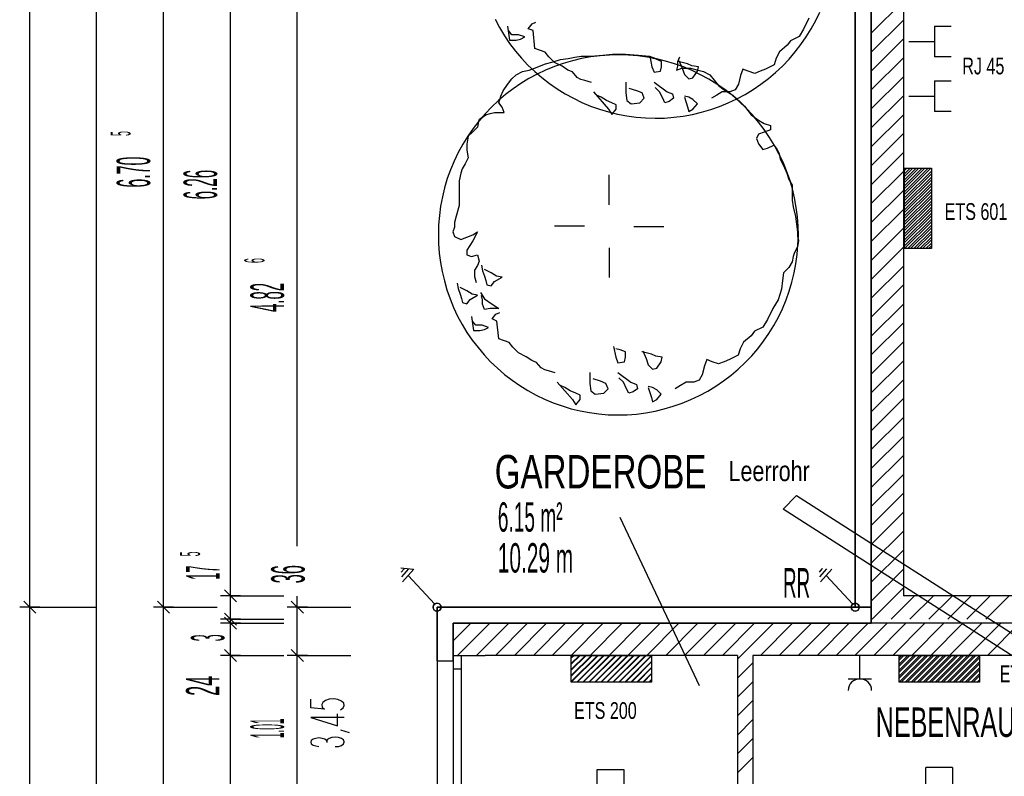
# Model space of a CAD drawing. Extents: x -9 to 2291, y 18 to 1401.
# Tile 7 of 19: x 3.77 to 11.13, y 40.99 to 46.65. Entities that reach past the tile are written whole.
import ezdxf

# ---------------------------------------------------------------- set-up
doc = ezdxf.new("R2010")
doc.units = 0
doc.linetypes.add('KCONTINUOUS', pattern=[0])
for name, color, linetype in [('FERNMELDESTECKDOSE', 5, 'CONTINUOUS'), ('FERNMELDESTECKDOSE_BESCH29', 5, 'CONTINUOUS'), ('FUNDAMENTERDER', 5, 'CONTINUOUS'), ('GRUNDRISS_BEMA_UNG', 7, 'CONTINUOUS'), ('LEERROHR', 141, 'CONTINUOUS'), ('LEUCHTEN', 5, 'CONTINUOUS'), ('NACHTSPEICHER', 3, 'CONTINUOUS'), ('NACHTSPEICHER_BESCHRIFTUNG', 3, 'CONTINUOUS'), ('STECKDOSEN', 5, 'CONTINUOUS'), ('W01_---', 7, 'CONTINUOUS'), ('W01_GRUNDRISS', 7, 'CONTINUOUS')]:
    doc.layers.add(name, color=color, linetype=linetype)

msp = doc.modelspace()

# ---------------------------------------------------------------- hatches: boundary and pattern name
at = {"layer": 'NACHTSPEICHER'}
h = msp.add_hatch(dxfattribs=at)
h.set_pattern_fill('ANSI31', color=3, scale=0.01, style=0)
h.paths.add_polyline_path([(10.3828, 44.9371), (10.3828, 45.5371), (10.5828, 45.5371), (10.5828, 44.9371), (10.3949, 44.9371)])
h = msp.add_hatch(dxfattribs=at)
h.set_pattern_fill('ANSI31', color=3, scale=0.01, style=0)
h.paths.add_polyline_path([(7.8915, 41.898), (8.4915, 41.898), (8.4915, 41.698), (7.8915, 41.698), (7.8915, 41.8859)])
h = msp.add_hatch(dxfattribs=at)
h.set_pattern_fill('ANSI31', color=3, scale=0.01, style=0)
h.paths.add_polyline_path([(10.3418, 41.8979), (10.9418, 41.8979), (10.9418, 41.6979), (10.3418, 41.6979), (10.3418, 41.8858)])

# ---------------------------------------------------------------- linework, layer by layer
at = {"layer": 'FERNMELDESTECKDOSE', "color": 7, "linetype": 'KCONTINUOUS'}
for p, q in [((10.6052, 46.5984), (10.6052, 46.4841)), ((10.6052, 46.5984), (10.7298, 46.5984)), ((10.6052, 46.5984), (10.6052, 46.4841)), ((10.6052, 46.5984), (10.7298, 46.5984)), ((10.4148, 46.4841), (10.6052, 46.4841)), ((10.4148, 46.4841), (10.6052, 46.4841)), ((10.6052, 46.4841), (10.6052, 46.3698)), ((10.6052, 46.4841), (10.6052, 46.3698)), ((10.6052, 46.3725), (10.7298, 46.3725)), ((10.6052, 46.3725), (10.7298, 46.3725)), ((10.6052, 46.1894), (10.6052, 46.0751)), ((10.6052, 46.1894), (10.7298, 46.1894)), ((10.6052, 46.1894), (10.6052, 46.0751)), ((10.6052, 46.1894), (10.7298, 46.1894)), ((10.4148, 46.0751), (10.6052, 46.0751)), ((10.4148, 46.0751), (10.6052, 46.0751)), ((10.6052, 46.0751), (10.6052, 45.9608)), ((10.6052, 46.0751), (10.6052, 45.9608)), ((10.6052, 45.9635), (10.7298, 45.9635)), ((10.6052, 45.9635), (10.7298, 45.9635))]:
    msp.add_line(p, q, dxfattribs=at)
at = {"layer": 'FUNDAMENTERDER', "color": 7, "linetype": 'KCONTINUOUS'}
for p, q in [((10.014, 42.258), (10.014, 48.963)), ((6.7133, 42.5402), (6.6172, 42.55)), ((6.6209, 42.5204), (6.6416, 42.5436)), ((6.6416, 42.5436), (6.6448, 42.5472)), ((6.6416, 42.5036), (6.6776, 42.5438)), ((6.6716, 42.4936), (6.7138, 42.5408)), ((9.7459, 42.5204), (9.7666, 42.5436)), ((9.7666, 42.5436), (9.7698, 42.5472)), ((9.7666, 42.5036), (9.8026, 42.5438)), ((9.7966, 42.4936), (9.8388, 42.5408)), ((6.6252, 42.4853), (6.6416, 42.5036)), ((6.6294, 42.4464), (6.6716, 42.4936)), ((6.8706, 42.2817), (6.6716, 42.4936)), ((9.7502, 42.4853), (9.7666, 42.5036)), ((9.7544, 42.4464), (9.7966, 42.4936)), ((9.9956, 42.2817), (9.7966, 42.4936)), ((6.8643, 42.2751), (6.8595, 42.2635)), ((6.8643, 42.2751), (6.8595, 42.2635)), ((6.8595, 42.2635), (6.8598, 42.2509)), ((6.8595, 42.2635), (6.8598, 42.2509)), ((6.8598, 42.2509), (6.8653, 42.2396)), ((6.8598, 42.2509), (6.8653, 42.2396)), ((6.8735, 42.2837), (6.8643, 42.2751)), ((6.8735, 42.2837), (6.8643, 42.2751)), ((6.8854, 42.2878), (6.8735, 42.2837)), ((6.8854, 42.2878), (6.8735, 42.2837)), ((6.8979, 42.2866), (6.8854, 42.2878)), ((6.8979, 42.2866), (6.8854, 42.2878)), ((6.889, 42.258), (6.919, 42.258)), ((6.919, 42.258), (6.889, 42.258)), ((6.889, 42.258), (6.889, 30.528)), ((6.889, 42.258), (10.014, 42.258)), ((6.889, 42.258), (6.919, 42.258)), ((6.919, 42.258), (6.889, 42.258)), ((6.889, 42.258), (10.014, 42.258)), ((6.9089, 42.2804), (6.8979, 42.2866)), ((6.9089, 42.2804), (6.8979, 42.2866)), ((6.9164, 42.2703), (6.9089, 42.2804)), ((6.9164, 42.2703), (6.9089, 42.2804)), ((6.9101, 42.2367), (6.917, 42.2472)), ((6.9101, 42.2367), (6.917, 42.2472)), ((6.919, 42.258), (6.9164, 42.2703)), ((6.919, 42.258), (6.9164, 42.2703)), ((6.917, 42.2472), (6.919, 42.258)), ((6.917, 42.2472), (6.919, 42.258)), ((9.9893, 42.2751), (9.9845, 42.2635)), ((9.9893, 42.2751), (9.9845, 42.2635)), ((9.9845, 42.2635), (9.9848, 42.2509)), ((9.9845, 42.2635), (9.9848, 42.2509)), ((9.9848, 42.2509), (9.9903, 42.2396)), ((9.9848, 42.2509), (9.9903, 42.2396)), ((9.9985, 42.2837), (9.9893, 42.2751)), ((9.9985, 42.2837), (9.9893, 42.2751)), ((10.0104, 42.2878), (9.9985, 42.2837)), ((10.0104, 42.2878), (9.9985, 42.2837)), ((10.023, 42.2866), (10.0104, 42.2878)), ((10.023, 42.2866), (10.0104, 42.2878)), ((10.014, 42.258), (10.044, 42.258)), ((10.044, 42.258), (10.014, 42.258)), ((10.014, 42.258), (10.044, 42.258)), ((10.044, 42.258), (10.014, 42.258)), ((10.0339, 42.2804), (10.023, 42.2866)), ((10.0339, 42.2804), (10.023, 42.2866)), ((10.0414, 42.2703), (10.0339, 42.2804)), ((10.0414, 42.2703), (10.0339, 42.2804)), ((10.0351, 42.2367), (10.042, 42.2472)), ((10.0351, 42.2367), (10.042, 42.2472)), ((10.044, 42.258), (10.0414, 42.2703)), ((10.044, 42.258), (10.0414, 42.2703)), ((10.042, 42.2472), (10.044, 42.258)), ((10.042, 42.2472), (10.044, 42.258)), ((6.8653, 42.2396), (6.875, 42.2315)), ((6.8653, 42.2396), (6.875, 42.2315)), ((6.875, 42.2315), (6.8871, 42.2281)), ((6.875, 42.2315), (6.8871, 42.2281)), ((6.8871, 42.2281), (6.8995, 42.2299)), ((6.8871, 42.2281), (6.8995, 42.2299)), ((6.8995, 42.2299), (6.9101, 42.2367)), ((6.8995, 42.2299), (6.9101, 42.2367)), ((9.9903, 42.2396), (10, 42.2315)), ((9.9903, 42.2396), (10, 42.2315)), ((10, 42.2315), (10.0121, 42.2281)), ((10, 42.2315), (10.0121, 42.2281)), ((10.0121, 42.2281), (10.0245, 42.2299)), ((10.0121, 42.2281), (10.0245, 42.2299)), ((10.0245, 42.2299), (10.0351, 42.2367)), ((10.0245, 42.2299), (10.0351, 42.2367))]:
    msp.add_line(p, q, dxfattribs=at)
for centre in [(6.889, 42.258), (10.014, 42.258)]:
    msp.add_circle(centre, 0.03, dxfattribs=at)
at = {"layer": 'GRUNDRISS_BEMA_UNG', "color": 7, "linetype": 'KCONTINUOUS'}
for p, q in [((3.844, 42.258), (3.844, 48.963)), ((4.344, 30.528), (4.344, 48.963)), ((4.844, 42.258), (4.844, 48.963)), ((5.344, 42.343), (5.344, 48.603)), ((5.844, 42.714), (5.844, 47.084)), ((5.389, 42.298), (5.299, 42.388)), ((5.344, 42.268), (5.344, 42.418)), ((3.844, 42.183), (3.844, 42.333)), ((4.844, 42.183), (4.844, 42.333)), ((5.419, 42.343), (5.269, 42.343)), ((5.344, 42.168), (5.344, 42.343)), ((5.344, 42.343), (5.744, 42.343)), ((5.844, 42.258), (5.844, 42.341)), ((5.844, 42.183), (5.844, 42.333)), ((3.889, 42.213), (3.799, 42.303)), ((3.844, 30.648), (3.844, 42.258)), ((3.844, 42.258), (4.344, 42.258)), ((4.919, 42.258), (4.769, 42.258)), ((4.889, 42.213), (4.799, 42.303)), ((4.844, 30.528), (4.844, 42.258)), ((4.844, 42.258), (5.244, 42.258)), ((5.344, 42.093), (5.344, 42.243)), ((5.919, 42.258), (5.769, 42.258)), ((5.889, 42.213), (5.799, 42.303)), ((5.844, 42.246), (5.844, 42.258)), ((5.844, 42.258), (5.855, 42.258)), ((5.844, 41.898), (5.844, 42.246)), ((5.855, 42.258), (6.244, 42.258)), ((5.419, 42.168), (5.269, 42.168)), ((5.389, 42.123), (5.299, 42.213)), ((5.389, 42.093), (5.299, 42.183)), ((5.344, 42.063), (5.344, 42.213)), ((5.344, 42.138), (5.344, 42.168)), ((5.344, 42.168), (5.744, 42.168)), ((5.419, 42.138), (5.269, 42.138)), ((5.344, 41.898), (5.344, 42.138)), ((5.344, 42.138), (5.744, 42.138)), ((5.344, 41.823), (5.344, 41.973)), ((5.844, 41.823), (5.844, 41.973)), ((5.419, 41.898), (5.269, 41.898)), ((5.389, 41.853), (5.299, 41.943)), ((5.344, 38.638), (5.344, 41.898)), ((5.344, 41.898), (5.744, 41.898)), ((5.919, 41.898), (5.769, 41.898)), ((5.889, 41.853), (5.799, 41.943)), ((5.844, 40.888), (5.844, 41.898)), ((5.844, 41.898), (6.244, 41.898)), ((5.944, 41.505), (5.944, 41.57)), ((6.047, 41.497), (5.944, 41.505)), ((6.034, 41.547), (6.026, 41.53)), ((6.026, 41.53), (6.03, 41.512)), ((6.03, 41.512), (6.047, 41.497)), ((6.054, 41.562), (6.034, 41.547)), ((6.083, 41.57), (6.054, 41.562)), ((6.116, 41.573), (6.083, 41.57)), ((6.148, 41.568), (6.116, 41.573)), ((6.174, 41.557), (6.148, 41.568)), ((6.166, 41.492), (6.187, 41.507)), ((6.191, 41.542), (6.174, 41.557)), ((6.187, 41.507), (6.195, 41.524)), ((6.195, 41.524), (6.191, 41.542)), ((6.194, 41.435), (5.944, 41.435)), ((5.944, 41.435), (6.144, 41.372)), ((6.144, 41.372), (6.144, 41.461)), ((6.103, 41.284), (6.081, 41.277)), ((6.128, 41.287), (6.103, 41.284)), ((6.153, 41.284), (6.128, 41.287)), ((6.174, 41.277), (6.153, 41.284)), ((6.235, 41.318), (6.169, 41.34)), ((5.948, 41.261), (5.944, 41.249)), ((5.944, 41.249), (5.948, 41.237)), ((5.962, 41.271), (5.948, 41.261)), ((5.948, 41.237), (5.962, 41.227)), ((5.982, 41.278), (5.962, 41.271)), ((5.962, 41.227), (5.982, 41.221)), ((5.982, 41.221), (6.005, 41.218)), ((6.005, 41.281), (5.983, 41.278)), ((6.029, 41.278), (6.005, 41.281)), ((6.049, 41.271), (6.029, 41.278)), ((6.062, 41.261), (6.049, 41.271)), ((6.065, 41.255), (6.062, 41.261)), ((6.067, 41.266), (6.065, 41.26)), ((6.065, 41.26), (6.065, 41.247)), ((6.081, 41.277), (6.067, 41.266)), ((6.128, 41.216), (6.153, 41.218)), ((6.153, 41.218), (6.174, 41.225)), ((6.189, 41.266), (6.174, 41.277)), ((6.174, 41.225), (6.189, 41.236)), ((6.194, 41.253), (6.189, 41.266)), ((6.189, 41.236), (6.194, 41.249)), ((6.194, 41.249), (6.194, 41.253))]:
    msp.add_line(p, q, dxfattribs=at)
at = {"layer": 'LEERROHR', "color": 7, "linetype": 'KCONTINUOUS'}
for p, q in [((9.4743, 42.9913), (9.5748, 43.0913)), ((9.4743, 42.9913), (9.5748, 43.0913)), ((9.5748, 43.0913), (17.9499, 37.7326)), ((9.5748, 43.0913), (17.9499, 37.7326)), ((17.858, 37.623), (9.4743, 42.9913)), ((17.858, 37.623), (9.4743, 42.9913)), ((17.858, 37.623), (9.4743, 42.9913))]:
    msp.add_line(p, q, dxfattribs=at)
at = {"layer": 'LEUCHTEN', "color": 7, "linetype": 'KCONTINUOUS'}
for p, q in [((8.0843, 39.4599), (8.0839, 41.0452)), ((8.0839, 41.0452), (8.2839, 41.0452)), ((8.2839, 41.0452), (8.2839, 39.4601)), ((10.5418, 39.4753), (10.5414, 41.0606)), ((10.7414, 41.0606), (10.5414, 41.0606)), ((10.7414, 41.0606), (10.7414, 39.4756))]:
    msp.add_line(p, q, dxfattribs=at)
at = {"layer": 'NACHTSPEICHER', "color": 7, "linetype": 'KCONTINUOUS'}
for p, q in [((10.3825, 44.9366), (10.3828, 45.5371)), ((10.3828, 45.5371), (10.5828, 45.5371)), ((10.5828, 45.5371), (10.5828, 44.9371)), ((10.5828, 44.9371), (10.3828, 44.9371)), ((7.891, 41.8983), (8.4915, 41.898)), ((7.8915, 41.698), (7.8915, 41.898)), ((8.4915, 41.898), (8.4915, 41.698)), ((10.3418, 41.8979), (10.9422, 41.8975)), ((10.3418, 41.6979), (10.3418, 41.8979)), ((10.9418, 41.8979), (10.9418, 41.6979)), ((8.4915, 41.698), (7.8915, 41.698)), ((10.9418, 41.6979), (10.3418, 41.6979))]:
    msp.add_line(p, q, dxfattribs=at)
at = {"layer": 'NACHTSPEICHER', "color": 3, "linetype": 'KCONTINUOUS'}
for p, q in [((10.3828, 44.9371), (10.3828, 45.5371)), ((10.3828, 45.5371), (10.5828, 45.5371)), ((10.3828, 44.9371), (10.3828, 45.5371)), ((10.3828, 45.5371), (10.5828, 45.5371)), ((10.3828, 45.5208), (10.3991, 45.5371)), ((10.3828, 45.4759), (10.444, 45.5371)), ((10.3828, 45.431), (10.4889, 45.5371)), ((10.3828, 45.3861), (10.5338, 45.5371)), ((10.3828, 45.3412), (10.5787, 45.5371)), ((10.3828, 45.2963), (10.5828, 45.4963)), ((10.5828, 45.5371), (10.5828, 44.9371)), ((10.5828, 45.5371), (10.5828, 44.9371)), ((10.3828, 45.2514), (10.5828, 45.4514)), ((10.3828, 45.2065), (10.5828, 45.4065)), ((10.3828, 45.1616), (10.5828, 45.3616)), ((10.3828, 45.1167), (10.5828, 45.3167)), ((10.3828, 45.0718), (10.5828, 45.2718)), ((10.3828, 45.0269), (10.5828, 45.2269)), ((10.3828, 44.982), (10.5828, 45.182)), ((10.5828, 45.1371), (10.3828, 44.9371)), ((10.5828, 45.0922), (10.4277, 44.9371)), ((10.5828, 45.0473), (10.4726, 44.9371)), ((10.5828, 45.0024), (10.5175, 44.9371)), ((10.5828, 44.9371), (10.3949, 44.9371)), ((10.5828, 44.9371), (10.3949, 44.9371)), ((10.5828, 44.9575), (10.5624, 44.9371)), ((7.8915, 41.898), (8.4915, 41.898)), ((7.8915, 41.898), (8.4915, 41.898)), ((7.9119, 41.898), (7.8915, 41.8776)), ((7.9568, 41.898), (7.8915, 41.8327)), ((8.0017, 41.898), (7.8915, 41.7878)), ((8.0466, 41.898), (7.8915, 41.7429)), ((8.0915, 41.898), (7.8915, 41.698)), ((7.8915, 41.698), (7.8915, 41.8859)), ((7.8915, 41.698), (7.8915, 41.8859)), ((8.1364, 41.898), (7.9364, 41.698)), ((8.1813, 41.898), (7.9813, 41.698)), ((8.2262, 41.898), (8.0262, 41.698)), ((8.2711, 41.898), (8.0711, 41.698)), ((8.316, 41.898), (8.116, 41.698)), ((8.3609, 41.898), (8.1609, 41.698)), ((8.4058, 41.898), (8.2058, 41.698)), ((8.4507, 41.898), (8.2507, 41.698)), ((8.4915, 41.8939), (8.2956, 41.698)), ((8.4915, 41.898), (8.4915, 41.698)), ((8.4915, 41.898), (8.4915, 41.698)), ((10.3418, 41.8979), (10.9418, 41.8979)), ((10.3418, 41.8979), (10.9418, 41.8979)), ((10.3622, 41.8979), (10.3418, 41.8775)), ((10.4071, 41.8979), (10.3418, 41.8325)), ((10.452, 41.8979), (10.3418, 41.7876)), ((10.4969, 41.8979), (10.3418, 41.7427)), ((10.5418, 41.8979), (10.3418, 41.6979)), ((10.3418, 41.6979), (10.3418, 41.8858)), ((10.3418, 41.6979), (10.3418, 41.8858)), ((10.5867, 41.8979), (10.3867, 41.6979)), ((10.6316, 41.8979), (10.4316, 41.6979)), ((10.6765, 41.8979), (10.4765, 41.6979)), ((10.7214, 41.8979), (10.5214, 41.6979)), ((10.7663, 41.8979), (10.5663, 41.6979)), ((10.8112, 41.8979), (10.6112, 41.6979)), ((10.8561, 41.8979), (10.6561, 41.6979)), ((10.901, 41.8979), (10.701, 41.6979)), ((10.9418, 41.8937), (10.7459, 41.6979)), ((10.9418, 41.8979), (10.9418, 41.6979)), ((10.9418, 41.8979), (10.9418, 41.6979)), ((8.4915, 41.849), (8.3405, 41.698)), ((8.4915, 41.8041), (8.3854, 41.698)), ((10.9418, 41.8488), (10.7908, 41.6979)), ((10.9418, 41.8039), (10.8357, 41.6979)), ((8.4915, 41.7592), (8.4303, 41.698)), ((10.9418, 41.759), (10.8806, 41.6979)), ((8.4915, 41.698), (7.8915, 41.698)), ((8.4915, 41.698), (7.8915, 41.698)), ((8.4915, 41.7143), (8.4752, 41.698)), ((10.9418, 41.6979), (10.3418, 41.6979)), ((10.9418, 41.6979), (10.3418, 41.6979)), ((10.9418, 41.7141), (10.9255, 41.6979))]:
    msp.add_line(p, q, dxfattribs=at)
at = {"layer": 'STECKDOSEN', "color": 7, "linetype": 'KCONTINUOUS'}
for p, q in [((10.049, 41.723), (10.049, 41.898)), ((9.9615, 41.723), (10.1365, 41.723))]:
    msp.add_line(p, q, dxfattribs=at)
msp.add_arc((10.049, 41.6355), 0.0875, 0, 180, dxfattribs=at)
at = {"layer": 'W01_---', "color": 7, "linetype": 'KCONTINUOUS'}
msp.add_line((8.2554, 42.9295), (8.848, 41.6725), dxfattribs=at)
at = {"layer": 'W01_GRUNDRISS', "color": 252, "linetype": 'KCONTINUOUS'}
for p, q in [((10.014, 47.124), (10.014, 42.258)), ((10.014, 47.124), (10.014, 42.258)), ((10.134, 42.258), (10.134, 47.124)), ((10.134, 42.258), (10.134, 47.124)), ((6.889, 42.258), (6.889, 41.858)), ((10.134, 42.258), (6.889, 42.258)), ((6.889, 42.258), (6.889, 41.858)), ((10.134, 42.258), (6.889, 42.258)), ((10.014, 42.258), (10.134, 42.258)), ((10.014, 42.258), (10.134, 42.258)), ((10.134, 42.138), (10.134, 42.258)), ((10.134, 42.138), (10.134, 42.258)), ((7.009, 41.858), (7.009, 42.138)), ((7.009, 42.138), (10.134, 42.138)), ((7.009, 41.858), (7.009, 42.138)), ((7.009, 42.138), (10.134, 42.138)), ((6.889, 41.858), (7.009, 41.858)), ((6.889, 41.858), (7.009, 41.858))]:
    msp.add_line(p, q, dxfattribs=at)
at = {"layer": 'W01_GRUNDRISS', "color": 7, "linetype": 'KCONTINUOUS'}
for p, q in [((10.014, 42.258), (10.014, 47.124)), ((10.134, 47.124), (10.134, 42.138)), ((10.374, 47.084), (10.374, 42.343)), ((10.134, 46.546), (10.374, 46.786)), ((9.667, 46.658), (9.627, 46.577)), ((7.415, 46.598), (7.431, 46.493)), ((7.57, 46.58), (7.599, 46.615)), ((7.599, 46.615), (7.627, 46.629)), ((10.134, 46.404), (10.374, 46.644)), ((7.447, 46.534), (7.423, 46.566)), ((7.496, 46.534), (7.447, 46.534)), ((7.544, 46.518), (7.496, 46.534)), ((7.512, 46.501), (7.544, 46.518)), ((7.606, 46.566), (7.57, 46.58)), ((7.62, 46.432), (7.606, 46.566)), ((9.594, 46.521), (9.53, 46.488)), ((9.627, 46.577), (9.594, 46.521)), ((7.431, 46.493), (7.479, 46.493)), ((7.479, 46.493), (7.512, 46.501)), ((9.505, 46.456), (9.449, 46.407)), ((9.53, 46.488), (9.505, 46.456)), ((10.134, 46.263), (10.374, 46.503)), ((7.697, 46.404), (7.62, 46.432)), ((7.725, 46.369), (7.697, 46.404)), ((7.767, 46.327), (7.725, 46.369)), ((7.868, 46.358), (7.917, 46.366)), ((7.917, 46.366), (7.965, 46.374)), ((7.965, 46.374), (8.038, 46.374)), ((8.038, 46.374), (8.127, 46.382)), ((8.127, 46.382), (8.2, 46.39)), ((8.2, 46.39), (8.297, 46.39)), ((8.297, 46.39), (8.394, 46.382)), ((8.394, 46.382), (8.475, 46.374)), ((8.475, 46.374), (8.523, 46.358)), ((8.478, 46.375), (8.494, 46.294)), ((8.701, 46.366), (8.685, 46.333)), ((9.449, 46.407), (9.424, 46.359)), ((10.134, 46.122), (10.374, 46.362)), ((7.617, 46.285), (7.698, 46.317)), ((7.698, 46.317), (7.755, 46.333)), ((7.755, 46.333), (7.811, 46.35)), ((7.824, 46.299), (7.767, 46.327)), ((7.811, 46.35), (7.868, 46.358)), ((7.866, 46.271), (7.824, 46.299)), ((8.526, 46.351), (8.494, 46.359)), ((8.494, 46.294), (8.51, 46.254)), ((8.523, 46.358), (8.556, 46.35)), ((8.567, 46.335), (8.526, 46.351)), ((8.559, 46.262), (8.567, 46.294)), ((8.567, 46.294), (8.567, 46.335)), ((8.685, 46.301), (8.677, 46.269)), ((8.685, 46.333), (8.685, 46.301)), ((8.721, 46.327), (8.688, 46.335)), ((8.696, 46.343), (8.721, 46.286)), ((8.761, 46.318), (8.721, 46.327)), ((8.793, 46.302), (8.761, 46.318)), ((8.842, 46.294), (8.793, 46.302)), ((8.834, 46.262), (8.842, 46.294)), ((9.408, 46.31), (9.344, 46.278)), ((9.424, 46.359), (9.408, 46.31)), ((7.447, 46.204), (7.48, 46.236)), ((7.48, 46.236), (7.528, 46.261)), ((7.528, 46.261), (7.577, 46.269)), ((7.577, 46.269), (7.617, 46.285)), ((7.901, 46.257), (7.866, 46.271)), ((7.936, 46.214), (7.901, 46.257)), ((8.51, 46.254), (8.559, 46.262)), ((8.677, 46.269), (8.718, 46.285)), ((8.718, 46.285), (8.75, 46.285)), ((8.721, 46.286), (8.737, 46.238)), ((8.737, 46.238), (8.769, 46.205)), ((8.75, 46.285), (8.782, 46.285)), ((8.782, 46.285), (8.839, 46.269)), ((8.801, 46.213), (8.834, 46.262)), ((8.839, 46.269), (8.879, 46.261)), ((8.879, 46.261), (8.928, 46.236)), ((8.928, 46.236), (8.96, 46.196)), ((9.157, 46.229), (9.141, 46.165)), ((9.174, 46.278), (9.157, 46.229)), ((9.214, 46.262), (9.174, 46.278)), ((9.263, 46.246), (9.214, 46.262)), ((9.303, 46.262), (9.263, 46.246)), ((9.344, 46.278), (9.303, 46.262)), ((10.134, 45.98), (10.374, 46.22)), ((7.383, 46.115), (7.415, 46.164)), ((7.415, 46.164), (7.447, 46.204)), ((7.964, 46.2), (7.936, 46.214)), ((7.992, 46.193), (7.964, 46.2)), ((8.042, 46.179), (7.992, 46.193)), ((8.3, 46.181), (8.3, 46.1)), ((8.51, 46.181), (8.607, 46.108)), ((8.769, 46.205), (8.801, 46.213)), ((8.96, 46.196), (8.993, 46.155)), ((8.993, 46.155), (9.033, 46.123)), ((9.141, 46.165), (9.117, 46.124)), ((7.35, 46.026), (7.366, 46.075)), ((7.366, 46.075), (7.383, 46.115)), ((8.057, 46.108), (8.17, 45.979)), ((8.114, 46.068), (8.081, 46.084)), ((8.154, 46.043), (8.114, 46.068)), ((8.3, 46.1), (8.308, 46.043)), ((8.381, 46.116), (8.324, 46.132)), ((8.421, 46.1), (8.381, 46.116)), ((8.437, 46.06), (8.421, 46.1)), ((8.551, 46.108), (8.518, 46.14)), ((8.575, 46.06), (8.551, 46.108)), ((8.607, 46.108), (8.648, 46.092)), ((8.648, 46.092), (8.656, 46.06)), ((8.769, 46.068), (8.737, 46.076)), ((8.737, 46.068), (8.761, 45.995)), ((8.801, 46.051), (8.769, 46.068)), ((8.979, 46.084), (8.939, 46.06)), ((9.02, 46.108), (8.979, 46.084)), ((9.077, 46.108), (9.02, 46.108)), ((9.033, 46.123), (9.098, 46.083)), ((9.117, 46.124), (9.077, 46.108)), ((9.098, 46.083), (9.154, 46.034)), ((10.134, 45.839), (10.374, 46.079)), ((7.374, 45.994), (7.35, 46.026)), ((7.391, 45.953), (7.374, 45.994)), ((8.195, 46.027), (8.154, 46.043)), ((8.227, 46.011), (8.195, 46.027)), ((8.227, 45.979), (8.227, 46.011)), ((8.308, 46.043), (8.34, 46.019)), ((8.34, 46.019), (8.405, 46.027)), ((8.405, 46.027), (8.437, 46.06)), ((8.591, 46.027), (8.575, 46.06)), ((8.623, 46.035), (8.591, 46.027)), ((8.656, 46.06), (8.623, 46.035)), ((8.761, 45.995), (8.769, 45.962)), ((8.834, 46.019), (8.801, 46.051)), ((8.801, 45.979), (8.834, 46.019)), ((9.154, 46.034), (9.187, 46.002)), ((9.187, 46.002), (9.235, 45.937)), ((7.205, 45.905), (7.253, 45.937)), ((7.253, 45.937), (7.285, 45.945)), ((7.285, 45.945), (7.318, 45.953)), ((7.318, 45.953), (7.358, 45.953)), ((7.358, 45.953), (7.391, 45.953)), ((8.17, 45.979), (8.195, 45.938)), ((8.195, 45.938), (8.227, 45.979)), ((8.769, 45.962), (8.801, 45.979)), ((9.235, 45.937), (9.292, 45.897)), ((10.134, 45.697), (10.374, 45.937)), ((7.196, 45.872), (7.191, 45.845)), ((7.196, 45.872), (7.205, 45.905)), ((9.292, 45.897), (9.332, 45.872)), ((9.332, 45.872), (9.381, 45.856)), ((9.381, 45.856), (9.381, 45.824)), ((7.122, 45.776), (7.111, 45.718)), ((7.157, 45.81), (7.122, 45.776)), ((7.191, 45.845), (7.157, 45.81)), ((9.292, 45.791), (9.276, 45.759)), ((9.332, 45.808), (9.292, 45.791)), ((9.381, 45.824), (9.332, 45.808)), ((10.134, 45.556), (10.374, 45.796)), ((7.111, 45.718), (7.111, 45.672)), ((9.276, 45.759), (9.292, 45.719)), ((9.292, 45.719), (9.324, 45.678)), ((9.357, 45.686), (9.405, 45.71)), ((9.405, 45.71), (9.43, 45.678)), ((7.111, 45.672), (7.122, 45.615)), ((9.324, 45.678), (9.357, 45.686)), ((9.43, 45.678), (9.446, 45.646)), ((9.446, 45.646), (9.454, 45.605)), ((10.134, 45.414), (10.374, 45.654)), ((7.099, 45.569), (7.076, 45.534)), ((7.122, 45.615), (7.099, 45.569)), ((9.454, 45.605), (9.478, 45.557)), ((9.478, 45.557), (9.502, 45.5)), ((7.065, 45.5), (7.053, 45.442)), ((7.076, 45.534), (7.065, 45.5)), ((8.175, 45.265), (8.175, 45.488)), ((9.502, 45.5), (9.518, 45.452)), ((10.134, 45.273), (10.374, 45.513)), ((7.053, 45.442), (7.053, 45.408)), ((7.053, 45.408), (7.053, 45.339)), ((9.518, 45.452), (9.543, 45.411)), ((9.543, 45.411), (9.543, 45.371)), ((7.053, 45.339), (7.053, 45.293)), ((9.543, 45.371), (9.543, 45.33)), ((10.134, 45.132), (10.374, 45.372)), ((7.053, 45.258), (7.03, 45.178)), ((7.053, 45.293), (7.053, 45.258)), ((9.543, 45.33), (9.543, 45.298)), ((9.543, 45.298), (9.551, 45.249)), ((9.551, 45.249), (9.567, 45.176)), ((10.134, 44.99), (10.374, 45.23)), ((7.03, 45.178), (7.019, 45.132)), ((7.019, 45.132), (7.019, 45.097)), ((9.567, 45.176), (9.575, 45.12)), ((9.575, 45.12), (9.583, 45.063)), ((7.019, 45.097), (7.007, 45.063)), ((7.007, 45.063), (7.019, 45.028)), ((7.065, 45.005), (7.157, 45.04)), ((7.157, 45.04), (7.191, 45.063)), ((7.191, 45.063), (7.157, 44.994)), ((7.99, 45.105), (7.767, 45.105)), ((8.36, 45.103), (8.583, 45.103)), ((9.583, 45.063), (9.583, 45.031)), ((10.134, 44.849), (10.374, 45.089)), ((7.019, 45.028), (7.065, 45.005)), ((7.157, 44.994), (7.134, 44.959)), ((9.583, 45.031), (9.591, 44.998)), ((9.591, 44.998), (9.583, 44.95)), ((7.134, 44.959), (7.111, 44.925)), ((7.111, 44.925), (7.111, 44.89)), ((7.111, 44.89), (7.145, 44.879)), ((7.145, 44.879), (7.191, 44.89)), ((7.191, 44.89), (7.203, 44.844)), ((8.175, 44.942), (8.175, 44.72)), ((9.559, 44.909), (9.551, 44.877)), ((9.583, 44.95), (9.559, 44.909)), ((10.134, 44.707), (10.374, 44.947)), ((7.203, 44.844), (7.191, 44.81)), ((9.543, 44.837), (9.518, 44.796)), ((9.551, 44.877), (9.543, 44.837)), ((7.191, 44.81), (7.168, 44.775)), ((7.168, 44.775), (7.168, 44.729)), ((7.22, 44.813), (7.228, 44.772)), ((7.228, 44.772), (7.244, 44.732)), ((7.293, 44.756), (7.244, 44.78)), ((7.333, 44.732), (7.293, 44.756)), ((9.478, 44.756), (9.47, 44.699)), ((9.518, 44.796), (9.478, 44.756)), ((10.134, 44.566), (10.374, 44.806)), ((7.038, 44.678), (7.046, 44.638)), ((7.168, 44.729), (7.18, 44.683)), ((7.244, 44.732), (7.252, 44.699)), ((7.252, 44.699), (7.26, 44.667)), ((7.293, 44.659), (7.317, 44.691)), ((7.317, 44.691), (7.374, 44.724)), ((7.374, 44.724), (7.333, 44.732)), ((9.47, 44.699), (9.462, 44.634)), ((7.046, 44.638), (7.062, 44.597)), ((7.11, 44.622), (7.062, 44.646)), ((7.062, 44.597), (7.07, 44.565)), ((7.151, 44.597), (7.11, 44.622)), ((7.191, 44.589), (7.151, 44.597)), ((7.212, 44.61), (7.244, 44.562)), ((7.26, 44.667), (7.293, 44.659)), ((9.462, 44.634), (9.438, 44.553)), ((10.134, 44.425), (10.374, 44.665)), ((7.07, 44.565), (7.078, 44.533)), ((7.078, 44.533), (7.11, 44.524)), ((7.11, 44.524), (7.135, 44.557)), ((7.135, 44.557), (7.191, 44.589)), ((7.228, 44.554), (7.22, 44.586)), ((7.228, 44.521), (7.228, 44.554)), ((7.244, 44.562), (7.301, 44.521)), ((9.438, 44.553), (9.397, 44.489)), ((10.134, 44.283), (10.374, 44.523)), ((7.244, 44.481), (7.228, 44.521)), ((7.285, 44.489), (7.244, 44.481)), ((7.317, 44.489), (7.285, 44.489)), ((7.301, 44.521), (7.349, 44.489)), ((7.349, 44.489), (7.317, 44.489)), ((7.328, 44.446), (7.357, 44.46)), ((9.397, 44.489), (9.357, 44.408)), ((7.145, 44.429), (7.161, 44.324)), ((7.177, 44.364), (7.153, 44.396)), ((7.3, 44.411), (7.328, 44.446)), ((7.336, 44.396), (7.3, 44.411)), ((7.35, 44.263), (7.336, 44.396)), ((9.357, 44.408), (9.324, 44.351)), ((10.134, 44.142), (10.374, 44.382)), ((7.161, 44.324), (7.209, 44.324)), ((7.225, 44.364), (7.177, 44.364)), ((7.209, 44.324), (7.242, 44.332)), ((7.274, 44.348), (7.225, 44.364)), ((7.242, 44.332), (7.274, 44.348)), ((9.26, 44.319), (9.235, 44.286)), ((9.324, 44.351), (9.26, 44.319)), ((7.427, 44.235), (7.35, 44.263)), ((7.455, 44.2), (7.427, 44.235)), ((9.179, 44.238), (9.154, 44.189)), ((9.235, 44.286), (9.179, 44.238)), ((10.134, 44), (10.374, 44.24)), ((7.497, 44.157), (7.455, 44.2)), ((7.554, 44.129), (7.497, 44.157)), ((8.208, 44.206), (8.224, 44.125)), ((8.256, 44.181), (8.224, 44.189)), ((8.297, 44.165), (8.256, 44.181)), ((8.297, 44.125), (8.297, 44.165)), ((8.451, 44.157), (8.418, 44.165)), ((8.426, 44.173), (8.451, 44.117)), ((8.491, 44.149), (8.451, 44.157)), ((9.154, 44.189), (9.138, 44.141)), ((7.596, 44.101), (7.554, 44.129)), ((7.631, 44.087), (7.596, 44.101)), ((7.666, 44.045), (7.631, 44.087)), ((8.224, 44.125), (8.24, 44.084)), ((8.24, 44.084), (8.289, 44.092)), ((8.289, 44.092), (8.297, 44.125)), ((8.451, 44.117), (8.467, 44.068)), ((8.523, 44.133), (8.491, 44.149)), ((8.572, 44.125), (8.523, 44.133)), ((8.531, 44.044), (8.564, 44.092)), ((8.564, 44.092), (8.572, 44.125)), ((8.904, 44.108), (8.887, 44.06)), ((8.944, 44.092), (8.904, 44.108)), ((8.993, 44.076), (8.944, 44.092)), ((9.033, 44.092), (8.993, 44.076)), ((9.074, 44.108), (9.033, 44.092)), ((9.138, 44.141), (9.074, 44.108)), ((10.134, 43.859), (10.374, 44.099)), ((7.694, 44.031), (7.666, 44.045)), ((7.722, 44.024), (7.694, 44.031)), ((7.772, 44.01), (7.722, 44.024)), ((8.03, 44.011), (8.03, 43.93)), ((8.24, 44.011), (8.337, 43.939)), ((8.467, 44.068), (8.499, 44.036)), ((8.499, 44.036), (8.531, 44.044)), ((8.887, 44.06), (8.871, 43.995)), ((7.787, 43.939), (7.9, 43.809)), ((8.111, 43.947), (8.054, 43.963)), ((8.151, 43.93), (8.111, 43.947)), ((8.281, 43.939), (8.248, 43.971)), ((8.305, 43.89), (8.281, 43.939)), ((8.337, 43.939), (8.378, 43.922)), ((8.75, 43.939), (8.709, 43.914)), ((8.807, 43.939), (8.75, 43.939)), ((8.847, 43.955), (8.807, 43.939)), ((8.871, 43.995), (8.847, 43.955)), ((10.134, 43.717), (10.374, 43.957)), ((7.844, 43.898), (7.811, 43.914)), ((7.884, 43.874), (7.844, 43.898)), ((7.925, 43.858), (7.884, 43.874)), ((8.03, 43.93), (8.038, 43.874)), ((8.038, 43.874), (8.07, 43.85)), ((8.135, 43.858), (8.167, 43.89)), ((8.167, 43.89), (8.151, 43.93)), ((8.321, 43.858), (8.305, 43.89)), ((8.353, 43.866), (8.321, 43.858)), ((8.386, 43.89), (8.353, 43.866)), ((8.378, 43.922), (8.386, 43.89)), ((8.499, 43.898), (8.467, 43.906)), ((8.467, 43.898), (8.491, 43.825)), ((8.531, 43.882), (8.499, 43.898)), ((8.564, 43.85), (8.531, 43.882)), ((8.709, 43.914), (8.669, 43.89)), ((7.9, 43.809), (7.925, 43.769)), ((7.957, 43.841), (7.925, 43.858)), ((7.925, 43.769), (7.957, 43.809)), ((7.957, 43.809), (7.957, 43.841)), ((8.07, 43.85), (8.135, 43.858)), ((8.491, 43.825), (8.499, 43.793)), ((8.499, 43.793), (8.531, 43.809)), ((8.531, 43.809), (8.564, 43.85)), ((10.134, 43.576), (10.374, 43.816)), ((10.134, 43.435), (10.374, 43.675)), ((10.134, 43.293), (10.374, 43.533)), ((10.134, 43.152), (10.374, 43.392)), ((10.134, 43.01), (10.374, 43.25)), ((10.134, 42.869), (10.374, 43.109)), ((10.134, 42.727), (10.374, 42.967)), ((10.134, 42.586), (10.374, 42.826)), ((10.134, 42.445), (10.374, 42.685)), ((10.134, 42.303), (10.374, 42.543)), ((10.141, 42.168), (10.374, 42.402)), ((10.282, 42.168), (10.457, 42.343)), ((15.759, 42.343), (10.374, 42.343)), ((10.423, 42.168), (10.598, 42.343)), ((10.565, 42.168), (10.74, 42.343)), ((10.706, 42.168), (10.881, 42.343)), ((10.848, 42.168), (11.023, 42.343)), ((10.989, 42.168), (11.164, 42.343)), ((3.919, 42.258), (3.769, 42.258)), ((6.889, 42.258), (10.134, 42.258)), ((6.889, 41.858), (6.889, 42.258)), ((7.009, 42.007), (7.141, 42.138)), ((10.969, 42.138), (7.009, 42.138)), ((7.009, 42.138), (7.009, 38.148)), ((7.042, 41.898), (7.282, 42.138)), ((7.184, 41.898), (7.424, 42.138)), ((7.325, 41.898), (7.565, 42.138)), ((7.466, 41.898), (7.706, 42.138)), ((7.608, 41.898), (7.848, 42.138)), ((7.749, 41.898), (7.989, 42.138)), ((7.891, 41.898), (8.131, 42.138)), ((8.032, 41.898), (8.272, 42.138)), ((8.174, 41.898), (8.414, 42.138)), ((8.315, 41.898), (8.555, 42.138)), ((8.456, 41.898), (8.696, 42.138)), ((8.598, 41.898), (8.838, 42.138)), ((8.739, 41.898), (8.979, 42.138)), ((8.881, 41.898), (9.121, 42.138)), ((9.022, 41.898), (9.262, 42.138)), ((9.134, 41.869), (9.404, 42.138)), ((9.305, 41.898), (9.545, 42.138)), ((9.446, 41.898), (9.686, 42.138)), ((9.588, 41.898), (9.828, 42.138)), ((9.729, 41.898), (9.969, 42.138)), ((9.871, 41.898), (10.111, 42.138)), ((10.012, 41.898), (10.252, 42.138)), ((10.153, 41.898), (10.393, 42.138)), ((10.295, 41.898), (10.535, 42.138)), ((10.436, 41.898), (10.676, 42.138)), ((15.489, 42.138), (10.459, 42.138)), ((10.578, 41.898), (10.818, 42.138)), ((10.719, 41.898), (10.959, 42.138)), ((10.861, 41.898), (11.101, 42.138)), ((11.002, 41.898), (11.242, 42.138)), ((7.009, 41.898), (7.249, 41.898)), ((7.069, 41.898), (7.069, 40.888)), ((9.134, 41.898), (7.249, 41.898)), ((9.134, 41.898), (9.134, 38.638)), ((9.249, 41.898), (9.249, 38.638)), ((13.634, 41.898), (9.249, 41.898)), ((6.889, 41.858), (7.009, 41.858)), ((7.009, 41.858), (7.009, 40.928)), ((9.134, 41.727), (9.249, 41.842)), ((7.009, 41.798), (7.069, 41.798)), ((9.134, 41.586), (9.249, 41.701)), ((9.134, 41.445), (9.249, 41.56)), ((9.134, 41.303), (9.249, 41.418)), ((9.134, 41.162), (9.249, 41.277)), ((9.134, 41.02), (9.249, 41.135))]:
    msp.add_line(p, q, dxfattribs=at)
at = {"layer": 'W01_GRUNDRISS', "color": 137, "linetype": 'KCONTINUOUS'}
for p, q in [((9.719, 46.641), (9.75, 46.704)), ((9.719, 46.641), (9.75, 46.704)), ((7.322, 46.65), (7.355, 46.588)), ((7.322, 46.65), (7.355, 46.588)), ((7.355, 46.588), (7.392, 46.527)), ((7.355, 46.588), (7.392, 46.527)), ((9.685, 46.579), (9.719, 46.641)), ((9.685, 46.579), (9.719, 46.641)), ((7.392, 46.527), (7.431, 46.469)), ((7.392, 46.527), (7.431, 46.469)), ((9.608, 46.461), (9.648, 46.519)), ((9.608, 46.461), (9.648, 46.519)), ((9.648, 46.519), (9.685, 46.579)), ((9.648, 46.519), (9.685, 46.579)), ((7.431, 46.469), (7.474, 46.413)), ((7.431, 46.469), (7.474, 46.413)), ((9.565, 46.406), (9.608, 46.461)), ((9.565, 46.406), (9.608, 46.461)), ((7.474, 46.413), (7.52, 46.359)), ((7.474, 46.413), (7.52, 46.359)), ((8.038, 46.369), (7.968, 46.356)), ((8.038, 46.369), (7.968, 46.356)), ((8.107, 46.378), (8.038, 46.369)), ((8.107, 46.378), (8.038, 46.369)), ((8.178, 46.383), (8.107, 46.378)), ((8.178, 46.383), (8.107, 46.378)), ((8.248, 46.385), (8.178, 46.383)), ((8.248, 46.385), (8.178, 46.383)), ((8.318, 46.383), (8.248, 46.385)), ((8.318, 46.383), (8.248, 46.385)), ((8.389, 46.377), (8.318, 46.383)), ((8.389, 46.377), (8.318, 46.383)), ((8.458, 46.368), (8.389, 46.377)), ((8.458, 46.368), (8.389, 46.377)), ((8.528, 46.354), (8.458, 46.368)), ((8.528, 46.354), (8.458, 46.368)), ((9.519, 46.352), (9.565, 46.406)), ((9.519, 46.352), (9.565, 46.406)), ((7.52, 46.359), (7.568, 46.308)), ((7.52, 46.359), (7.568, 46.308)), ((7.568, 46.308), (7.619, 46.259)), ((7.568, 46.308), (7.619, 46.259)), ((7.766, 46.297), (7.7, 46.271)), ((7.766, 46.297), (7.7, 46.271)), ((7.832, 46.321), (7.766, 46.297)), ((7.832, 46.321), (7.766, 46.297)), ((7.9, 46.34), (7.832, 46.321)), ((7.9, 46.34), (7.832, 46.321)), ((7.968, 46.356), (7.9, 46.34)), ((7.968, 46.356), (7.9, 46.34)), ((8.596, 46.338), (8.528, 46.354)), ((8.596, 46.338), (8.528, 46.354)), ((8.664, 46.318), (8.596, 46.338)), ((8.664, 46.318), (8.596, 46.338)), ((8.73, 46.294), (8.664, 46.318)), ((8.73, 46.294), (8.664, 46.318)), ((8.795, 46.267), (8.73, 46.294)), ((8.795, 46.267), (8.73, 46.294)), ((9.419, 46.253), (9.471, 46.301)), ((9.419, 46.253), (9.471, 46.301)), ((9.471, 46.301), (9.519, 46.352)), ((9.471, 46.301), (9.519, 46.352)), ((7.637, 46.24), (7.575, 46.207)), ((7.637, 46.24), (7.575, 46.207)), ((7.619, 46.259), (7.672, 46.214)), ((7.619, 46.259), (7.672, 46.214)), ((7.7, 46.271), (7.637, 46.24)), ((7.7, 46.271), (7.637, 46.24)), ((8.858, 46.236), (8.795, 46.267)), ((8.858, 46.236), (8.795, 46.267)), ((8.92, 46.202), (8.858, 46.236)), ((8.92, 46.202), (8.858, 46.236)), ((9.366, 46.207), (9.419, 46.253)), ((9.366, 46.207), (9.419, 46.253)), ((7.515, 46.17), (7.456, 46.131)), ((7.515, 46.17), (7.456, 46.131)), ((7.575, 46.207), (7.515, 46.17)), ((7.575, 46.207), (7.515, 46.17)), ((7.672, 46.214), (7.728, 46.17)), ((7.672, 46.214), (7.728, 46.17)), ((7.728, 46.17), (7.786, 46.13)), ((7.728, 46.17), (7.786, 46.13)), ((8.98, 46.165), (8.92, 46.202)), ((8.98, 46.165), (8.92, 46.202)), ((9.038, 46.125), (8.98, 46.165)), ((9.038, 46.125), (8.98, 46.165)), ((9.251, 46.125), (9.309, 46.165)), ((9.251, 46.125), (9.309, 46.165)), ((9.309, 46.165), (9.366, 46.207)), ((9.309, 46.165), (9.366, 46.207)), ((7.4, 46.088), (7.347, 46.043)), ((7.4, 46.088), (7.347, 46.043)), ((7.456, 46.131), (7.4, 46.088)), ((7.456, 46.131), (7.4, 46.088)), ((7.786, 46.13), (7.846, 46.093)), ((7.786, 46.13), (7.846, 46.093)), ((7.846, 46.093), (7.908, 46.06)), ((7.846, 46.093), (7.908, 46.06)), ((9.094, 46.082), (9.038, 46.125)), ((9.094, 46.082), (9.038, 46.125)), ((9.147, 46.036), (9.094, 46.082)), ((9.147, 46.036), (9.094, 46.082)), ((9.129, 46.055), (9.191, 46.089)), ((9.129, 46.055), (9.191, 46.089)), ((9.191, 46.089), (9.251, 46.125)), ((9.191, 46.089), (9.251, 46.125)), ((7.295, 45.994), (7.247, 45.943)), ((7.295, 45.994), (7.247, 45.943)), ((7.347, 46.043), (7.295, 45.994)), ((7.347, 46.043), (7.295, 45.994)), ((7.908, 46.06), (7.971, 46.029)), ((7.908, 46.06), (7.971, 46.029)), ((7.971, 46.029), (8.036, 46.002)), ((7.971, 46.029), (8.036, 46.002)), ((8.036, 46.002), (8.102, 45.978)), ((8.036, 46.002), (8.102, 45.978)), ((8.934, 45.975), (9, 45.998)), ((8.934, 45.975), (9, 45.998)), ((9, 45.998), (9.065, 46.025)), ((9, 45.998), (9.065, 46.025)), ((9.065, 46.025), (9.129, 46.055)), ((9.065, 46.025), (9.129, 46.055)), ((9.198, 45.987), (9.147, 46.036)), ((9.198, 45.987), (9.147, 46.036)), ((7.247, 45.943), (7.201, 45.89)), ((7.247, 45.943), (7.201, 45.89)), ((8.102, 45.978), (8.17, 45.958)), ((8.102, 45.978), (8.17, 45.958)), ((8.17, 45.958), (8.238, 45.941)), ((8.17, 45.958), (8.238, 45.941)), ((8.238, 45.941), (8.307, 45.928)), ((8.238, 45.941), (8.307, 45.928)), ((8.307, 45.928), (8.377, 45.919)), ((8.307, 45.928), (8.377, 45.919)), ((8.658, 45.918), (8.728, 45.927)), ((8.658, 45.918), (8.728, 45.927)), ((8.728, 45.927), (8.798, 45.939)), ((8.728, 45.927), (8.798, 45.939)), ((8.798, 45.939), (8.866, 45.955)), ((8.798, 45.939), (8.866, 45.955)), ((8.866, 45.955), (8.934, 45.975)), ((8.866, 45.955), (8.934, 45.975)), ((9.246, 45.936), (9.198, 45.987)), ((9.246, 45.936), (9.198, 45.987)), ((9.292, 45.882), (9.246, 45.936)), ((9.292, 45.882), (9.246, 45.936)), ((7.201, 45.89), (7.158, 45.834)), ((7.201, 45.89), (7.158, 45.834)), ((8.377, 45.919), (8.447, 45.913)), ((8.377, 45.919), (8.447, 45.913)), ((8.447, 45.913), (8.518, 45.911)), ((8.447, 45.913), (8.518, 45.911)), ((8.518, 45.911), (8.588, 45.912)), ((8.518, 45.911), (8.588, 45.912)), ((8.588, 45.912), (8.658, 45.918)), ((8.588, 45.912), (8.658, 45.918)), ((9.334, 45.826), (9.292, 45.882)), ((9.334, 45.826), (9.292, 45.882)), ((7.118, 45.776), (7.081, 45.716)), ((7.118, 45.776), (7.081, 45.716)), ((7.158, 45.834), (7.118, 45.776)), ((7.158, 45.834), (7.118, 45.776)), ((9.374, 45.768), (9.334, 45.826)), ((9.374, 45.768), (9.334, 45.826)), ((7.081, 45.716), (7.047, 45.655)), ((7.081, 45.716), (7.047, 45.655)), ((9.411, 45.708), (9.374, 45.768)), ((9.411, 45.708), (9.374, 45.768)), ((9.444, 45.646), (9.411, 45.708)), ((9.444, 45.646), (9.411, 45.708)), ((7.047, 45.655), (7.016, 45.591)), ((7.047, 45.655), (7.016, 45.591)), ((9.474, 45.582), (9.444, 45.646)), ((9.474, 45.582), (9.444, 45.646)), ((7.016, 45.591), (6.989, 45.526)), ((7.016, 45.591), (6.989, 45.526)), ((9.501, 45.517), (9.474, 45.582)), ((9.501, 45.517), (9.474, 45.582)), ((6.989, 45.526), (6.965, 45.46)), ((6.989, 45.526), (6.965, 45.46)), ((9.524, 45.451), (9.501, 45.517)), ((9.524, 45.451), (9.501, 45.517)), ((6.965, 45.46), (6.945, 45.392)), ((6.965, 45.46), (6.945, 45.392)), ((9.544, 45.383), (9.524, 45.451)), ((9.544, 45.383), (9.524, 45.451)), ((6.945, 45.392), (6.928, 45.324)), ((6.945, 45.392), (6.928, 45.324)), ((9.56, 45.315), (9.544, 45.383)), ((9.56, 45.315), (9.544, 45.383)), ((6.928, 45.324), (6.915, 45.255)), ((6.928, 45.324), (6.915, 45.255)), ((9.573, 45.245), (9.56, 45.315)), ((9.573, 45.245), (9.56, 45.315)), ((6.906, 45.185), (6.9, 45.115)), ((6.906, 45.185), (6.9, 45.115)), ((6.915, 45.255), (6.906, 45.185)), ((6.915, 45.255), (6.906, 45.185)), ((9.582, 45.175), (9.573, 45.245)), ((9.582, 45.175), (9.573, 45.245)), ((6.9, 45.115), (6.898, 45.044)), ((6.9, 45.115), (6.898, 45.044)), ((9.587, 45.105), (9.582, 45.175)), ((9.587, 45.105), (9.582, 45.175)), ((6.898, 45.044), (6.9, 44.974)), ((6.898, 45.044), (6.9, 44.974)), ((9.589, 45.035), (9.587, 45.105)), ((9.589, 45.035), (9.587, 45.105)), ((6.9, 44.974), (6.905, 44.904)), ((6.9, 44.974), (6.905, 44.904)), ((9.581, 44.894), (9.586, 44.964)), ((9.581, 44.894), (9.586, 44.964)), ((9.586, 44.964), (9.589, 45.035)), ((9.586, 44.964), (9.589, 45.035)), ((6.905, 44.904), (6.914, 44.834)), ((6.905, 44.904), (6.914, 44.834)), ((9.571, 44.824), (9.581, 44.894)), ((9.571, 44.824), (9.581, 44.894)), ((6.914, 44.834), (6.926, 44.765)), ((6.914, 44.834), (6.926, 44.765)), ((9.558, 44.755), (9.571, 44.824)), ((9.558, 44.755), (9.571, 44.824)), ((6.926, 44.765), (6.943, 44.696)), ((6.926, 44.765), (6.943, 44.696)), ((9.541, 44.687), (9.558, 44.755)), ((9.541, 44.687), (9.558, 44.755)), ((6.943, 44.696), (6.962, 44.628)), ((6.943, 44.696), (6.962, 44.628)), ((9.521, 44.619), (9.541, 44.687)), ((9.521, 44.619), (9.541, 44.687)), ((6.962, 44.628), (6.986, 44.562)), ((6.962, 44.628), (6.986, 44.562)), ((9.497, 44.553), (9.521, 44.619)), ((9.497, 44.553), (9.521, 44.619)), ((6.986, 44.562), (7.012, 44.497)), ((6.986, 44.562), (7.012, 44.497)), ((9.47, 44.488), (9.497, 44.553)), ((9.47, 44.488), (9.497, 44.553)), ((7.012, 44.497), (7.042, 44.433)), ((7.012, 44.497), (7.042, 44.433)), ((9.44, 44.424), (9.47, 44.488)), ((9.44, 44.424), (9.47, 44.488)), ((7.042, 44.433), (7.076, 44.371)), ((7.042, 44.433), (7.076, 44.371)), ((9.406, 44.363), (9.44, 44.424)), ((9.406, 44.363), (9.44, 44.424)), ((7.076, 44.371), (7.112, 44.311)), ((7.076, 44.371), (7.112, 44.311)), ((7.112, 44.311), (7.152, 44.253)), ((7.112, 44.311), (7.152, 44.253)), ((9.329, 44.245), (9.369, 44.303)), ((9.329, 44.245), (9.369, 44.303)), ((9.369, 44.303), (9.406, 44.363)), ((9.369, 44.303), (9.406, 44.363)), ((7.152, 44.253), (7.195, 44.197)), ((7.152, 44.253), (7.195, 44.197)), ((9.286, 44.189), (9.329, 44.245)), ((9.286, 44.189), (9.329, 44.245)), ((7.195, 44.197), (7.24, 44.143)), ((7.195, 44.197), (7.24, 44.143)), ((9.24, 44.136), (9.286, 44.189)), ((9.24, 44.136), (9.286, 44.189)), ((7.24, 44.143), (7.289, 44.092)), ((7.24, 44.143), (7.289, 44.092)), ((7.289, 44.092), (7.339, 44.043)), ((7.289, 44.092), (7.339, 44.043)), ((9.14, 44.037), (9.191, 44.085)), ((9.14, 44.037), (9.191, 44.085)), ((9.191, 44.085), (9.24, 44.136)), ((9.191, 44.085), (9.24, 44.136)), ((7.339, 44.043), (7.393, 43.997)), ((7.339, 44.043), (7.393, 43.997)), ((9.086, 43.991), (9.14, 44.037)), ((9.086, 43.991), (9.14, 44.037)), ((7.393, 43.997), (7.449, 43.954)), ((7.393, 43.997), (7.449, 43.954)), ((7.449, 43.954), (7.506, 43.914)), ((7.449, 43.954), (7.506, 43.914)), ((8.972, 43.909), (9.03, 43.948)), ((8.972, 43.909), (9.03, 43.948)), ((9.03, 43.948), (9.086, 43.991)), ((9.03, 43.948), (9.086, 43.991)), ((7.506, 43.914), (7.566, 43.877)), ((7.506, 43.914), (7.566, 43.877)), ((7.566, 43.877), (7.628, 43.843)), ((7.566, 43.877), (7.628, 43.843)), ((8.85, 43.839), (8.912, 43.872)), ((8.85, 43.839), (8.912, 43.872)), ((8.912, 43.872), (8.972, 43.909)), ((8.912, 43.872), (8.972, 43.909)), ((7.628, 43.843), (7.692, 43.812)), ((7.628, 43.843), (7.692, 43.812)), ((7.692, 43.812), (7.757, 43.785)), ((7.692, 43.812), (7.757, 43.785)), ((8.721, 43.782), (8.786, 43.809)), ((8.721, 43.782), (8.786, 43.809)), ((8.786, 43.809), (8.85, 43.839)), ((8.786, 43.809), (8.85, 43.839)), ((7.757, 43.785), (7.823, 43.762)), ((7.757, 43.785), (7.823, 43.762)), ((7.823, 43.762), (7.89, 43.741)), ((7.823, 43.762), (7.89, 43.741)), ((7.89, 43.741), (7.959, 43.725)), ((7.89, 43.741), (7.959, 43.725)), ((7.959, 43.725), (8.028, 43.712)), ((7.959, 43.725), (8.028, 43.712)), ((8.449, 43.71), (8.518, 43.723)), ((8.449, 43.71), (8.518, 43.723)), ((8.518, 43.723), (8.587, 43.739)), ((8.518, 43.723), (8.587, 43.739)), ((8.587, 43.739), (8.654, 43.759)), ((8.587, 43.739), (8.654, 43.759)), ((8.654, 43.759), (8.721, 43.782)), ((8.654, 43.759), (8.721, 43.782)), ((8.028, 43.712), (8.098, 43.702)), ((8.028, 43.712), (8.098, 43.702)), ((8.098, 43.702), (8.168, 43.696)), ((8.098, 43.702), (8.168, 43.696)), ((8.168, 43.696), (8.238, 43.694)), ((8.168, 43.696), (8.238, 43.694)), ((8.238, 43.694), (8.309, 43.696)), ((8.238, 43.694), (8.309, 43.696)), ((8.309, 43.696), (8.379, 43.701)), ((8.309, 43.696), (8.379, 43.701)), ((8.379, 43.701), (8.449, 43.71)), ((8.379, 43.701), (8.449, 43.71))]:
    msp.add_line(p, q, dxfattribs=at)
at = {"layer": 'W01_GRUNDRISS', "color": 253, "linetype": 'KCONTINUOUS'}
for p, q in [((10.134, 42.258), (6.889, 42.258)), ((6.889, 42.258), (6.889, 41.858)), ((10.134, 42.258), (6.889, 42.258)), ((6.889, 42.258), (6.889, 41.858)), ((10.134, 42.138), (10.134, 42.258)), ((10.134, 42.138), (10.134, 42.258)), ((7.009, 41.858), (7.009, 42.138)), ((7.009, 42.138), (10.134, 42.138)), ((7.009, 41.858), (7.009, 42.138)), ((7.009, 42.138), (10.134, 42.138)), ((6.889, 41.858), (7.009, 41.858)), ((6.889, 41.858), (7.009, 41.858))]:
    msp.add_line(p, q, dxfattribs=at)

# ---------------------------------------------------------------- texts
at = {"layer": 'FERNMELDESTECKDOSE_BESCH29', "color": 7, "width": 0.72}
msp.add_text('RJ 45', height=0.125, dxfattribs=at).set_placement((10.8141, 46.2387, 61))
at = {"layer": 'GRUNDRISS_BEMA_UNG', "color": 7}
for s, height, width, p in [('5 ', 0.15, 0.316667, (4.598, 45.779, 61)), ('6.70', 0.25, 0.354667, (4.744, 45.393, 61)), ('6.26', 0.25, 0.338833, (5.244, 45.305, 61)), ('6 ', 0.15, 0.329333, (5.598, 44.829, 61)), ('4.82', 0.25, 0.3325, (5.744, 44.464, 61)), ('5 ', 0.15, 0.316667, (5.117, 42.638, 61)), ('17', 0.25, 0.285, (5.263, 42.463, 61)), ('36', 0.25, 0.367333, (5.899, 42.436, 61)), ('3 ', 0.25, 0.278667, (5.299, 42.003, 61)), ('24', 0.25, 0.399, (5.262, 41.596, 61)), ('1.01', 0.25, 0.228, (5.744, 41.279, 61))]:
    msp.add_text(s, height=height, rotation=90.00266, dxfattribs=dict(at, width=width)).set_placement(p)
for s, width, p in [('6.15 m² ', 0.485065, (7.3425, 42.8218, 61)), ('10.29 m ', 0.52987, (7.3425, 42.5165, 61))]:
    msp.add_text(s, height=0.22, dxfattribs=dict(at, width=width)).set_placement(p)
at = {"layer": 'LEERROHR', "color": 7, "width": 0.8}
msp.add_text('Leerrohr', height=0.15, dxfattribs=at).set_placement((9.0672, 43.2002, 61))
at = {"layer": 'NACHTSPEICHER_BESCHRIFTUNG', "color": 7, "width": 0.72}
for s, p in [('ETS 601', (10.682, 45.1511, 61)), ('ETS 400', (11.0937, 41.6973, 61)), ('ETS 200', (7.9124, 41.4234, 61))]:
    msp.add_text(s, height=0.125, dxfattribs=at).set_placement(p)
at = {"layer": 'W01_---', "color": 7}
for s, height, width, p in [('GARDEROBE', 0.25, 0.7408, (7.3193, 43.145, 61)), ('NEBENRAUM MEHRZWECK ', 0.22, 0.638756, (10.1669, 41.2889, 61))]:
    msp.add_text(s, height=height, dxfattribs=dict(at, width=width)).set_placement(p)
at = {"layer": 'W01_GRUNDRISS', "color": 7, "width": 0.477273}
msp.add_text('RR', height=0.22, dxfattribs=at).set_placement((9.474, 42.33, 61))

doc.saveas('drawing.dxf')
